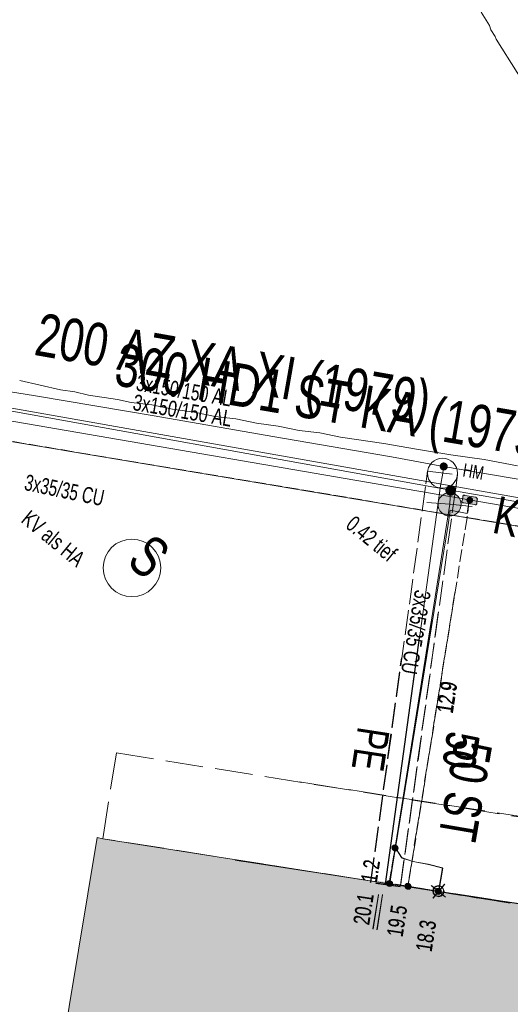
# Model space of a CAD drawing. Header units: metres. Extents: x -740 to 758, y -633 to 854.
# Tile 33 of 256: x -627 to -611, y -25 to 8. Entities that reach past the tile are written whole.
import ezdxf

# ---------------------------------------------------------------- set-up
doc = ezdxf.new("R2010")
doc.units = ezdxf.units.M
doc.header["$MEASUREMENT"] = 0
for name, pattern in [('1248_416', [1.664, 1.248, -0.416]), ('416_125', [0.5408, 0.416, -0.1248]), ('832_208', [1.04, 0.832, -0.208])]:
    doc.linetypes.add(name, pattern=pattern)
for name, color, linetype in [('Gas.LOVION', 7, 'Continuous'), ('Grundkarte.LOVION', 7, 'Continuous'), ('Strom.LOVION', 7, 'Continuous'), ('StromBemass.LOVION', 7, 'Continuous'), ('Wasser.LOVION', 7, 'Continuous')]:
    doc.layers.add(name, color=color, linetype=linetype)
doc.styles.add('ERSTELLTER_STIL_1', font='arial.ttf')

msp = doc.modelspace()

# ---------------------------------------------------------------- hatches: boundary and pattern name
at = {"layer": 'Gas.LOVION', "linetype": 'Continuous', "lineweight": 13}
for points in [[(-612.48, -7.976), (-612.467, -7.958), (-612.457, -7.939), (-612.449, -7.918), (-612.443, -7.897), (-612.441, -7.875), (-612.441, -7.852), (-612.444, -7.831), (-612.449, -7.809), (-612.457, -7.789), (-612.468, -7.769), (-612.481, -7.751), (-612.496, -7.735), (-612.513, -7.721), (-612.532, -7.71), (-612.552, -7.7), (-612.573, -7.693), (-612.595, -7.689), (-612.617, -7.688), (-612.639, -7.69), (-612.661, -7.694), (-612.682, -7.701), (-612.702, -7.71), (-612.72, -7.722), (-612.737, -7.736), (-612.752, -7.752), (-612.765, -7.77), (-612.776, -7.79), (-612.784, -7.81), (-612.789, -7.832), (-612.792, -7.854), (-612.792, -7.876), (-612.789, -7.898), (-612.784, -7.919), (-612.775, -7.94), (-612.765, -7.959), (-612.752, -7.977), (-612.736, -7.993), (-612.719, -8.007), (-612.701, -8.019), (-612.681, -8.028), (-612.66, -8.035), (-612.638, -8.039), (-612.616, -8.04), (-612.594, -8.039), (-612.572, -8.034), (-612.551, -8.028), (-612.531, -8.018), (-612.512, -8.006), (-612.495, -7.992)], [(-612.48, -7.976), (-612.467, -7.958), (-612.457, -7.939), (-612.449, -7.918), (-612.443, -7.897), (-612.441, -7.875), (-612.441, -7.852), (-612.444, -7.831), (-612.449, -7.809), (-612.457, -7.789), (-612.468, -7.769), (-612.481, -7.751), (-612.496, -7.735), (-612.513, -7.721), (-612.532, -7.71), (-612.552, -7.7), (-612.573, -7.693), (-612.595, -7.689), (-612.617, -7.688), (-612.639, -7.69), (-612.661, -7.694), (-612.682, -7.701), (-612.702, -7.71), (-612.72, -7.722), (-612.737, -7.736), (-612.752, -7.752), (-612.765, -7.77), (-612.776, -7.79), (-612.784, -7.81), (-612.789, -7.832), (-612.792, -7.854), (-612.792, -7.876), (-612.789, -7.898), (-612.784, -7.919), (-612.775, -7.94), (-612.765, -7.959), (-612.752, -7.977), (-612.736, -7.993), (-612.719, -8.007), (-612.701, -8.019), (-612.681, -8.028), (-612.66, -8.035), (-612.638, -8.039), (-612.616, -8.04), (-612.594, -8.039), (-612.572, -8.034), (-612.551, -8.028), (-612.531, -8.018), (-612.512, -8.006), (-612.495, -7.992)], [(-612.352, -8.571), (-612.324, -8.531), (-612.301, -8.489), (-612.283, -8.443), (-612.271, -8.396), (-612.265, -8.348), (-612.265, -8.3), (-612.272, -8.252), (-612.284, -8.205), (-612.302, -8.16), (-612.325, -8.117), (-612.354, -8.078), (-612.387, -8.043), (-612.425, -8.012), (-612.466, -7.986), (-612.51, -7.966), (-612.556, -7.951), (-612.604, -7.942), (-612.652, -7.939), (-612.7, -7.942), (-612.748, -7.952), (-612.794, -7.967), (-612.838, -7.987), (-612.879, -8.014), (-612.916, -8.045), (-612.949, -8.08), (-612.978, -8.119), (-613.001, -8.162), (-613.018, -8.207), (-613.03, -8.254), (-613.036, -8.302), (-613.036, -8.351), (-613.03, -8.399), (-613.018, -8.446), (-613, -8.491), (-612.976, -8.533), (-612.948, -8.572), (-612.914, -8.608), (-612.877, -8.639), (-612.836, -8.664), (-612.792, -8.685), (-612.746, -8.7), (-612.698, -8.709), (-612.65, -8.712), (-612.601, -8.708), (-612.554, -8.699), (-612.507, -8.684), (-612.464, -8.663), (-612.423, -8.637), (-612.385, -8.606)], [(-614.287, -20.972), (-615.023, -20.852), (-615.089, -21.228), (-614.353, -21.348)], [(-614.277, -20.98), (-615.013, -20.86), (-615.063, -21.249), (-614.327, -21.369)]]:
    msp.add_hatch(color=7, dxfattribs=at).paths.add_polyline_path(points)
at = {"layer": 'Grundkarte.LOVION', "linetype": 'Continuous', "lineweight": 18}
for points in [[(-624.376, -19.411), (-626.847, -34.342), (-623.44, -37.142), (-610.656, -21.587), (-624.194, -19.452)], [(-619.789, -20.165), (-625.706, -27.364), (-626.857, -34.334), (-600.278, -56.178), (-600.006, -54.732), (-598.95, -48.6), (-594.845, -24.081), (-609.648, -21.715)]]:
    msp.add_hatch(color=254, dxfattribs=at).paths.add_polyline_path(points)
at = {"layer": 'Strom.LOVION', "linetype": 'Continuous', "lineweight": 13}
for points in [[(-611.784, -8.086), (-612.144, -8.033), (-612.16, -8.02), (-612.189, -8.023), (-612.216, -8.055), (-612.213, -8.084), (-612.231, -8.204), (-612.244, -8.22), (-612.241, -8.249), (-612.209, -8.276), (-612.179, -8.273), (-611.82, -8.326), (-611.803, -8.339), (-611.774, -8.337), (-611.748, -8.304), (-611.751, -8.275), (-611.733, -8.155), (-611.72, -8.139)], [(-612.498, -21.285), (-613.535, -21.105), (-613.57, -21.345), (-612.549, -21.511)], [(-612.488, -21.293), (-613.509, -21.127), (-613.561, -21.353), (-612.523, -21.533)]]:
    msp.add_hatch(color=7, dxfattribs=at).paths.add_polyline_path(points)
at = {"layer": 'StromBemass.LOVION', "linetype": 'Continuous', "lineweight": 13}
for points in [[(-611.909, -8.247), (-611.902, -8.237), (-611.896, -8.227), (-611.892, -8.215), (-611.889, -8.204), (-611.887, -8.192), (-611.887, -8.18), (-611.889, -8.168), (-611.892, -8.156), (-611.896, -8.145), (-611.902, -8.135), (-611.909, -8.125), (-611.918, -8.116), (-611.927, -8.109), (-611.937, -8.102), (-611.948, -8.097), (-611.959, -8.094), (-611.971, -8.092), (-611.983, -8.091), (-611.995, -8.092), (-612.007, -8.094), (-612.018, -8.098), (-612.029, -8.103), (-612.039, -8.109), (-612.048, -8.117), (-612.056, -8.126), (-612.063, -8.135), (-612.069, -8.146), (-612.073, -8.157), (-612.076, -8.169), (-612.078, -8.181), (-612.078, -8.193), (-612.076, -8.204), (-612.073, -8.216), (-612.069, -8.227), (-612.063, -8.238), (-612.056, -8.247), (-612.048, -8.256), (-612.038, -8.264), (-612.028, -8.27), (-612.017, -8.275), (-612.006, -8.279), (-611.994, -8.281), (-611.982, -8.282), (-611.97, -8.281), (-611.959, -8.279), (-611.947, -8.275), (-611.936, -8.27), (-611.926, -8.263), (-611.917, -8.256)], [(-614.405, -19.812), (-614.398, -19.802), (-614.392, -19.792), (-614.388, -19.781), (-614.385, -19.77), (-614.384, -19.758), (-614.384, -19.746), (-614.385, -19.735), (-614.388, -19.723), (-614.393, -19.713), (-614.398, -19.702), (-614.405, -19.693), (-614.413, -19.684), (-614.422, -19.677), (-614.432, -19.671), (-614.443, -19.666), (-614.454, -19.662), (-614.466, -19.66), (-614.477, -19.659), (-614.489, -19.66), (-614.5, -19.662), (-614.512, -19.666), (-614.522, -19.671), (-614.532, -19.677), (-614.541, -19.685), (-614.549, -19.693), (-614.556, -19.703), (-614.561, -19.713), (-614.566, -19.724), (-614.569, -19.735), (-614.57, -19.747), (-614.57, -19.759), (-614.568, -19.77), (-614.565, -19.782), (-614.561, -19.792), (-614.555, -19.803), (-614.549, -19.812), (-614.541, -19.821), (-614.531, -19.828), (-614.522, -19.834), (-614.511, -19.839), (-614.5, -19.843), (-614.488, -19.845), (-614.477, -19.846), (-614.465, -19.845), (-614.453, -19.843), (-614.442, -19.839), (-614.432, -19.834), (-614.422, -19.828), (-614.413, -19.82)], [(-614.382, -19.83), (-614.375, -19.821), (-614.369, -19.811), (-614.365, -19.8), (-614.362, -19.788), (-614.361, -19.776), (-614.361, -19.765), (-614.362, -19.753), (-614.365, -19.741), (-614.37, -19.731), (-614.375, -19.72), (-614.382, -19.711), (-614.391, -19.702), (-614.4, -19.695), (-614.41, -19.688), (-614.42, -19.683), (-614.432, -19.68), (-614.443, -19.678), (-614.455, -19.677), (-614.467, -19.678), (-614.478, -19.68), (-614.489, -19.684), (-614.5, -19.689), (-614.51, -19.695), (-614.519, -19.703), (-614.527, -19.711), (-614.534, -19.721), (-614.54, -19.731), (-614.544, -19.742), (-614.547, -19.754), (-614.548, -19.765), (-614.548, -19.777), (-614.547, -19.789), (-614.544, -19.8), (-614.539, -19.811), (-614.534, -19.821), (-614.527, -19.831), (-614.519, -19.839), (-614.51, -19.847), (-614.5, -19.853), (-614.489, -19.858), (-614.478, -19.862), (-614.466, -19.864), (-614.454, -19.865), (-614.443, -19.864), (-614.431, -19.862), (-614.42, -19.858), (-614.409, -19.853), (-614.399, -19.847), (-614.39, -19.839)], [(-614.585, -20.997), (-614.579, -20.987), (-614.573, -20.977), (-614.569, -20.966), (-614.566, -20.955), (-614.564, -20.943), (-614.564, -20.931), (-614.566, -20.92), (-614.569, -20.908), (-614.573, -20.898), (-614.579, -20.887), (-614.586, -20.878), (-614.594, -20.869), (-614.603, -20.862), (-614.613, -20.856), (-614.624, -20.851), (-614.635, -20.847), (-614.646, -20.845), (-614.658, -20.844), (-614.67, -20.845), (-614.681, -20.847), (-614.692, -20.851), (-614.703, -20.856), (-614.713, -20.862), (-614.722, -20.87), (-614.73, -20.878), (-614.737, -20.888), (-614.742, -20.898), (-614.747, -20.909), (-614.75, -20.92), (-614.751, -20.932), (-614.751, -20.944), (-614.749, -20.955), (-614.746, -20.967), (-614.742, -20.978), (-614.736, -20.988), (-614.729, -20.997), (-614.721, -21.006), (-614.712, -21.013), (-614.702, -21.02), (-614.692, -21.025), (-614.681, -21.028), (-614.669, -21.03), (-614.657, -21.031), (-614.646, -21.03), (-614.634, -21.028), (-614.623, -21.024), (-614.612, -21.019), (-614.602, -21.013), (-614.593, -21.006)], [(-614.581, -20.998), (-614.574, -20.988), (-614.569, -20.978), (-614.564, -20.967), (-614.561, -20.956), (-614.56, -20.944), (-614.56, -20.933), (-614.562, -20.921), (-614.565, -20.91), (-614.569, -20.899), (-614.575, -20.889), (-614.581, -20.879), (-614.589, -20.871), (-614.599, -20.863), (-614.608, -20.857), (-614.619, -20.852), (-614.63, -20.848), (-614.642, -20.846), (-614.653, -20.846), (-614.665, -20.846), (-614.676, -20.849), (-614.688, -20.852), (-614.698, -20.857), (-614.708, -20.864), (-614.717, -20.871), (-614.725, -20.88), (-614.732, -20.889), (-614.737, -20.899), (-614.742, -20.91), (-614.745, -20.922), (-614.746, -20.933), (-614.746, -20.945), (-614.744, -20.956), (-614.741, -20.968), (-614.737, -20.979), (-614.731, -20.989), (-614.725, -20.998), (-614.717, -21.007), (-614.708, -21.014), (-614.698, -21.02), (-614.687, -21.025), (-614.676, -21.029), (-614.664, -21.031), (-614.653, -21.032), (-614.641, -21.031), (-614.63, -21.029), (-614.618, -21.025), (-614.608, -21.02), (-614.598, -21.014), (-614.589, -21.006)], [(-614.573, -21.008), (-614.566, -20.998), (-614.56, -20.988), (-614.556, -20.977), (-614.553, -20.966), (-614.552, -20.954), (-614.552, -20.943), (-614.553, -20.931), (-614.556, -20.92), (-614.56, -20.909), (-614.566, -20.899), (-614.573, -20.89), (-614.581, -20.881), (-614.59, -20.874), (-614.6, -20.868), (-614.61, -20.863), (-614.621, -20.859), (-614.633, -20.857), (-614.644, -20.856), (-614.656, -20.857), (-614.667, -20.859), (-614.678, -20.863), (-614.689, -20.868), (-614.699, -20.874), (-614.708, -20.882), (-614.716, -20.89), (-614.722, -20.9), (-614.728, -20.91), (-614.732, -20.921), (-614.735, -20.932), (-614.736, -20.943), (-614.736, -20.955), (-614.735, -20.966), (-614.732, -20.978), (-614.728, -20.988), (-614.722, -20.999), (-614.715, -21.008), (-614.707, -21.016), (-614.698, -21.024), (-614.688, -21.03), (-614.678, -21.035), (-614.667, -21.039), (-614.655, -21.041), (-614.644, -21.041), (-614.632, -21.041), (-614.621, -21.038), (-614.61, -21.035), (-614.599, -21.03), (-614.589, -21.023), (-614.581, -21.016)], [(-614.568, -21.008), (-614.562, -20.999), (-614.556, -20.989), (-614.552, -20.978), (-614.549, -20.967), (-614.547, -20.955), (-614.548, -20.943), (-614.549, -20.932), (-614.552, -20.921), (-614.556, -20.91), (-614.562, -20.9), (-614.569, -20.89), (-614.577, -20.882), (-614.586, -20.875), (-614.596, -20.868), (-614.606, -20.863), (-614.617, -20.86), (-614.629, -20.858), (-614.64, -20.857), (-614.652, -20.858), (-614.663, -20.86), (-614.674, -20.864), (-614.685, -20.869), (-614.694, -20.875), (-614.703, -20.882), (-614.711, -20.891), (-614.718, -20.9), (-614.724, -20.91), (-614.728, -20.921), (-614.731, -20.933), (-614.732, -20.944), (-614.732, -20.956), (-614.731, -20.967), (-614.728, -20.978), (-614.723, -20.989), (-614.718, -20.999), (-614.711, -21.009), (-614.703, -21.017), (-614.694, -21.025), (-614.684, -21.031), (-614.674, -21.036), (-614.663, -21.039), (-614.651, -21.041), (-614.64, -21.042), (-614.628, -21.041), (-614.617, -21.039), (-614.605, -21.035), (-614.595, -21.03), (-614.585, -21.024), (-614.576, -21.017)], [(-613.974, -21.087), (-613.967, -21.077), (-613.962, -21.067), (-613.957, -21.056), (-613.955, -21.045), (-613.953, -21.033), (-613.953, -21.021), (-613.955, -21.01), (-613.958, -20.998), (-613.962, -20.987), (-613.968, -20.977), (-613.975, -20.968), (-613.983, -20.959), (-613.992, -20.952), (-614.002, -20.945), (-614.012, -20.94), (-614.023, -20.937), (-614.035, -20.935), (-614.047, -20.934), (-614.058, -20.935), (-614.07, -20.937), (-614.081, -20.941), (-614.092, -20.946), (-614.102, -20.952), (-614.111, -20.959), (-614.119, -20.968), (-614.126, -20.978), (-614.131, -20.988), (-614.136, -20.999), (-614.138, -21.01), (-614.14, -21.022), (-614.14, -21.034), (-614.138, -21.045), (-614.135, -21.057), (-614.131, -21.068), (-614.125, -21.078), (-614.118, -21.087), (-614.11, -21.096), (-614.101, -21.103), (-614.091, -21.11), (-614.081, -21.115), (-614.069, -21.118), (-614.058, -21.12), (-614.046, -21.121), (-614.034, -21.12), (-614.023, -21.118), (-614.012, -21.114), (-614.001, -21.109), (-613.991, -21.103), (-613.982, -21.095)], [(-613.953, -21.101), (-613.946, -21.092), (-613.94, -21.081), (-613.936, -21.07), (-613.933, -21.059), (-613.931, -21.047), (-613.931, -21.035), (-613.933, -21.023), (-613.936, -21.012), (-613.94, -21.001), (-613.946, -20.99), (-613.953, -20.981), (-613.961, -20.972), (-613.97, -20.964), (-613.98, -20.958), (-613.991, -20.953), (-614.003, -20.949), (-614.014, -20.947), (-614.026, -20.947), (-614.038, -20.947), (-614.05, -20.95), (-614.061, -20.953), (-614.072, -20.958), (-614.082, -20.965), (-614.091, -20.972), (-614.099, -20.981), (-614.106, -20.991), (-614.112, -21.001), (-614.116, -21.012), (-614.119, -21.024), (-614.12, -21.036), (-614.12, -21.047), (-614.119, -21.059), (-614.116, -21.071), (-614.111, -21.082), (-614.106, -21.092), (-614.099, -21.102), (-614.09, -21.11), (-614.081, -21.118), (-614.071, -21.124), (-614.06, -21.129), (-614.049, -21.133), (-614.037, -21.135), (-614.026, -21.136), (-614.014, -21.135), (-614.002, -21.133), (-613.991, -21.129), (-613.98, -21.124), (-613.97, -21.118), (-613.961, -21.11)], [(-612.965, -21.258), (-612.958, -21.248), (-612.953, -21.238), (-612.949, -21.227), (-612.946, -21.216), (-612.944, -21.205), (-612.944, -21.193), (-612.946, -21.181), (-612.949, -21.17), (-612.953, -21.159), (-612.959, -21.149), (-612.966, -21.14), (-612.974, -21.131), (-612.983, -21.124), (-612.992, -21.118), (-613.003, -21.113), (-613.014, -21.109), (-613.025, -21.107), (-613.037, -21.106), (-613.049, -21.107), (-613.06, -21.109), (-613.071, -21.113), (-613.082, -21.118), (-613.091, -21.124), (-613.1, -21.132), (-613.108, -21.14), (-613.115, -21.15), (-613.121, -21.16), (-613.125, -21.171), (-613.128, -21.182), (-613.129, -21.193), (-613.129, -21.205), (-613.128, -21.217), (-613.125, -21.228), (-613.12, -21.239), (-613.115, -21.249), (-613.108, -21.258), (-613.1, -21.267), (-613.091, -21.274), (-613.081, -21.28), (-613.071, -21.285), (-613.059, -21.289), (-613.048, -21.291), (-613.036, -21.292), (-613.025, -21.291), (-613.013, -21.289), (-613.002, -21.285), (-612.992, -21.28), (-612.982, -21.274), (-612.973, -21.266)], [(-612.965, -21.258), (-612.958, -21.248), (-612.953, -21.238), (-612.949, -21.227), (-612.946, -21.216), (-612.944, -21.205), (-612.944, -21.193), (-612.946, -21.181), (-612.949, -21.17), (-612.953, -21.159), (-612.959, -21.149), (-612.966, -21.14), (-612.974, -21.131), (-612.983, -21.124), (-612.992, -21.118), (-613.003, -21.113), (-613.014, -21.109), (-613.025, -21.107), (-613.037, -21.106), (-613.049, -21.107), (-613.06, -21.109), (-613.071, -21.113), (-613.082, -21.118), (-613.091, -21.124), (-613.1, -21.132), (-613.108, -21.14), (-613.115, -21.15), (-613.121, -21.16), (-613.125, -21.171), (-613.128, -21.182), (-613.129, -21.193), (-613.129, -21.205), (-613.128, -21.217), (-613.125, -21.228), (-613.12, -21.239), (-613.115, -21.249), (-613.108, -21.258), (-613.1, -21.267), (-613.091, -21.274), (-613.081, -21.28), (-613.071, -21.285), (-613.059, -21.289), (-613.048, -21.291), (-613.036, -21.292), (-613.025, -21.291), (-613.013, -21.289), (-613.002, -21.285), (-612.992, -21.28), (-612.982, -21.274), (-612.973, -21.266)], [(-612.951, -21.271), (-612.945, -21.261), (-612.939, -21.251), (-612.935, -21.24), (-612.932, -21.229), (-612.93, -21.217), (-612.93, -21.205), (-612.932, -21.193), (-612.935, -21.182), (-612.939, -21.171), (-612.945, -21.161), (-612.952, -21.151), (-612.96, -21.143), (-612.969, -21.135), (-612.979, -21.129), (-612.99, -21.124), (-613.001, -21.12), (-613.013, -21.118), (-613.024, -21.117), (-613.036, -21.118), (-613.048, -21.12), (-613.059, -21.124), (-613.07, -21.129), (-613.08, -21.136), (-613.089, -21.143), (-613.097, -21.152), (-613.104, -21.161), (-613.109, -21.172), (-613.114, -21.183), (-613.116, -21.194), (-613.118, -21.206), (-613.118, -21.218), (-613.116, -21.229), (-613.113, -21.241), (-613.109, -21.252), (-613.103, -21.262), (-613.096, -21.272), (-613.088, -21.28), (-613.079, -21.288), (-613.069, -21.294), (-613.058, -21.299), (-613.047, -21.302), (-613.036, -21.305), (-613.024, -21.305), (-613.012, -21.305), (-613, -21.302), (-612.989, -21.299), (-612.979, -21.294), (-612.969, -21.287), (-612.96, -21.28)], [(-612.951, -21.271), (-612.945, -21.261), (-612.939, -21.251), (-612.935, -21.24), (-612.932, -21.229), (-612.93, -21.217), (-612.93, -21.205), (-612.932, -21.193), (-612.935, -21.182), (-612.939, -21.171), (-612.945, -21.161), (-612.952, -21.151), (-612.96, -21.143), (-612.969, -21.135), (-612.979, -21.129), (-612.99, -21.124), (-613.001, -21.12), (-613.013, -21.118), (-613.024, -21.117), (-613.036, -21.118), (-613.048, -21.12), (-613.059, -21.124), (-613.07, -21.129), (-613.08, -21.136), (-613.089, -21.143), (-613.097, -21.152), (-613.104, -21.161), (-613.109, -21.172), (-613.114, -21.183), (-613.116, -21.194), (-613.118, -21.206), (-613.118, -21.218), (-613.116, -21.229), (-613.113, -21.241), (-613.109, -21.252), (-613.103, -21.262), (-613.096, -21.272), (-613.088, -21.28), (-613.079, -21.288), (-613.069, -21.294), (-613.058, -21.299), (-613.047, -21.302), (-613.036, -21.305), (-613.024, -21.305), (-613.012, -21.305), (-613, -21.302), (-612.989, -21.299), (-612.979, -21.294), (-612.969, -21.287), (-612.96, -21.28)]]:
    msp.add_hatch(color=7, dxfattribs=at).paths.add_polyline_path(points)
at = {"layer": 'Wasser.LOVION', "linetype": 'Continuous', "lineweight": 13}
for points in [[(-612.745, -7.15), (-612.735, -7.136), (-612.727, -7.122), (-612.721, -7.106), (-612.717, -7.09), (-612.715, -7.073), (-612.715, -7.056), (-612.717, -7.04), (-612.721, -7.024), (-612.727, -7.008), (-612.735, -6.993), (-612.745, -6.98), (-612.757, -6.968), (-612.77, -6.957), (-612.784, -6.948), (-612.799, -6.941), (-612.815, -6.936), (-612.831, -6.933), (-612.848, -6.932), (-612.865, -6.933), (-612.881, -6.936), (-612.897, -6.942), (-612.912, -6.949), (-612.926, -6.958), (-612.939, -6.968), (-612.95, -6.981), (-612.96, -6.994), (-612.968, -7.009), (-612.974, -7.024), (-612.978, -7.041), (-612.98, -7.057), (-612.98, -7.074), (-612.978, -7.091), (-612.974, -7.107), (-612.968, -7.122), (-612.96, -7.137), (-612.95, -7.15), (-612.938, -7.163), (-612.925, -7.173), (-612.911, -7.182), (-612.896, -7.189), (-612.88, -7.194), (-612.864, -7.197), (-612.847, -7.198), (-612.83, -7.197), (-612.814, -7.194), (-612.798, -7.189), (-612.783, -7.182), (-612.769, -7.173), (-612.756, -7.162)], [(-612.742, -7.149), (-612.732, -7.136), (-612.724, -7.121), (-612.718, -7.106), (-612.714, -7.09), (-612.712, -7.073), (-612.712, -7.056), (-612.714, -7.04), (-612.718, -7.024), (-612.725, -7.008), (-612.733, -6.994), (-612.743, -6.98), (-612.754, -6.968), (-612.767, -6.958), (-612.781, -6.949), (-612.796, -6.942), (-612.812, -6.937), (-612.828, -6.933), (-612.845, -6.932), (-612.862, -6.934), (-612.878, -6.937), (-612.894, -6.942), (-612.909, -6.949), (-612.923, -6.958), (-612.936, -6.969), (-612.947, -6.981), (-612.957, -6.994), (-612.965, -7.009), (-612.971, -7.025), (-612.975, -7.041), (-612.977, -7.057), (-612.977, -7.074), (-612.975, -7.09), (-612.971, -7.107), (-612.964, -7.122), (-612.956, -7.137), (-612.947, -7.15), (-612.935, -7.162), (-612.922, -7.173), (-612.908, -7.182), (-612.893, -7.189), (-612.877, -7.194), (-612.861, -7.197), (-612.844, -7.198), (-612.828, -7.197), (-612.811, -7.194), (-612.795, -7.188), (-612.78, -7.181), (-612.766, -7.172), (-612.753, -7.162)], [(-614.43, -21.015), (-615.163, -20.925), (-615.217, -21.284), (-614.468, -21.389)], [(-614.404, -21.037), (-615.153, -20.933), (-615.207, -21.293), (-614.458, -21.397)]]:
    msp.add_hatch(color=7, dxfattribs=at).paths.add_polyline_path(points)

# ---------------------------------------------------------------- linework, layer by layer
at = {"layer": 'Gas.LOVION', "color": 1, "linetype": 'Continuous', "lineweight": 18}
for points in [[(-600.999, -9.869), (-612.619, -7.858), (-615.267, -7.378), (-639.169, -3.079), (-639.215, -2.611), (-638.268, 8.565), (-636.549, 18.487), (-636.197, 20.028), (-635.537, 22.797), (-635.432, 23.088)], [(-612.619, -7.858), (-612.648, -8.319), (-614.637, -20.927)], [(-613.265, -12.227), (-614.647, -20.918)]]:
    msp.add_lwpolyline(points, dxfattribs=at)
at = {"layer": 'Gas.LOVION', "color": 7, "linetype": 'Continuous', "lineweight": 13}
msp.add_lwpolyline([(-611.902, -8.393), (-612.648, -8.319), (-613.407, -8.26)], dxfattribs=at)
msp.add_circle((-612.651, -8.325), 0.386, dxfattribs=at)
at = {"layer": 'Grundkarte.LOVION', "color": 253, "linetype": 'Continuous', "lineweight": 18}
msp.add_lwpolyline([(-714.424, 37.636), (-692.933, 73.874), (-621.842, 62.293), (-628.269, 22.828), (-636.172, 24.154), (-675.663, 30.549), (-713.299, 36.711), (-675.663, 30.549), (-636.172, 24.154), (-639.945, 1.677), (-640.903, -3.943), (-646.16, -13.354), (-648.155, -16.829), (-646.16, -13.354), (-640.903, -3.943), (-634.109, -5.112), (-643.077, -21.003), (-634.109, -5.112), (-627.321, -6.221), (-631.346, -30.644), (-627.321, -6.221), (-601.57, -10.531)], dxfattribs=at)
at = {"layer": 'Grundkarte.LOVION', "color": 8, "linetype": 'Continuous', "lineweight": 18}
for points in [[(-601.57, -10.531), (-627.321, -6.221), (-634.109, -5.112), (-640.903, -3.943), (-639.945, 1.677), (-636.172, 24.154), (-628.269, 22.828), (-615.685, 20.778), (-608.449, 6.323), (-608.195, 5.845), (-606.892, 3.697), (-605.566, 2.231), (-603.865, 1.156), (-602.064, 0.268), (-598.633, -0.668), (-594.121, -1.468), (-598.633, -0.668), (-602.064, 0.268), (-603.865, 1.156), (-605.566, 2.231), (-606.892, 3.697), (-608.195, 5.845), (-599.228, 58.622)], [(-713.299, 36.711), (-675.663, 30.549), (-679.329, 8.792), (-675.663, 30.549), (-636.172, 24.154), (-639.945, 1.677), (-640.903, -3.943), (-646.16, -13.354), (-655.032, -11.177), (-646.16, -13.354), (-648.155, -16.829), (-646.16, -13.354), (-640.903, -3.943), (-634.109, -5.112), (-643.077, -21.003), (-634.109, -5.112), (-627.321, -6.221), (-631.346, -30.644), (-627.321, -6.221), (-601.57, -10.531)], [(-601.57, -10.531), (-627.321, -6.221), (-634.109, -5.112), (-640.903, -3.943), (-639.945, 1.677), (-636.172, 24.154), (-628.269, 22.828), (-615.685, 20.778), (-608.449, 6.323), (-608.195, 5.845), (-606.892, 3.697), (-605.566, 2.231), (-603.865, 1.156), (-602.064, 0.268), (-598.633, -0.668), (-594.121, -1.468)], [(-609.702, 4.93), (-611.102, 7.157), (-611.14, 7.242), (-611.28, 7.465), (-611.323, 7.609), (-611.603, 8.054)], [(-626.956, -4.205), (-625.596, -4.516), (-625.116, -4.587), (-624.662, -4.69), (-623.703, -4.833), (-623.249, -4.936), (-622.562, -5.017), (-621.868, -5.156), (-621.148, -5.263), (-620.455, -5.402), (-619.767, -5.483), (-619.074, -5.622), (-618.354, -5.729), (-617.661, -5.868), (-616.973, -5.948), (-616.28, -6.088), (-614.84, -6.301), (-613.758, -6.491), (-612.616, -6.675), (-611.507, -6.833), (-610.393, -7.049)], [(-626.847, -34.342), (-624.376, -19.411), (-624.194, -19.452), (-610.656, -21.587)], [(-619.789, -20.165), (-609.648, -21.715), (-594.845, -24.081), (-598.95, -48.6), (-600.006, -54.732), (-600.278, -56.178)]]:
    msp.add_lwpolyline(points, dxfattribs=at)
at = {"layer": 'Grundkarte.LOVION', "color": 8, "linetype": '1248_416', "lineweight": 18}
for points in [[(-610.656, -21.587), (-624.194, -19.452), (-623.734, -16.599), (-609.114, -18.923), (-609.309, -19.947)], [(-617.65, -17.562), (-609.156, -18.889), (-609.648, -21.715), (-619.789, -20.165)]]:
    msp.add_lwpolyline(points, dxfattribs=at)
at = {"layer": 'Strom.LOVION', "color": 150, "linetype": 'Continuous', "lineweight": 18}
for points in [[(-600.92, -9.773), (-639.026, -3.036)], [(-639.204, -3.482), (-629.133, -5.216), (-628.125, -5.398), (-611.996, -8.181), (-605.744, -9.254), (-605.322, -9.331), (-601.157, -10.062)]]:
    msp.add_lwpolyline(points, dxfattribs=at)
at = {"layer": 'Strom.LOVION', "color": 5, "linetype": 'Continuous', "lineweight": 18}
for points in [[(-611.996, -8.181), (-612.07, -8.632), (-612.628, -8.524), (-612.692, -8.929), (-614.456, -19.756), (-614.23, -20.103), (-613.864, -20.216), (-613.352, -20.313), (-612.882, -20.43), (-613.013, -21.211)], [(-613.239, -12.195), (-614.466, -19.748), (-614.256, -20.082), (-613.874, -20.207), (-613.362, -20.305), (-612.892, -20.422), (-613.023, -21.203)]]:
    msp.add_lwpolyline(points, dxfattribs=at)
at = {"layer": 'Strom.LOVION', "color": 7, "linetype": 'Continuous', "lineweight": 13}
msp.add_lwpolyline([(-611.784, -8.086), (-611.72, -8.139), (-611.733, -8.155), (-611.751, -8.275), (-611.748, -8.304), (-611.774, -8.337), (-611.803, -8.339), (-611.82, -8.326), (-612.179, -8.273), (-612.209, -8.276), (-612.241, -8.249), (-612.244, -8.22), (-612.231, -8.204), (-612.213, -8.084), (-612.216, -8.055), (-612.189, -8.023), (-612.16, -8.02), (-612.144, -8.033)], close=True, dxfattribs=at)
at = {"layer": 'Strom.LOVION', "color": 9, "linetype": 'Continuous', "lineweight": 18}
for points in [[(-613.208, -21.428), (-612.825, -20.962)], [(-613.264, -21.005), (-612.798, -21.388)], [(-613.238, -21.026), (-612.788, -21.396)], [(-613.198, -21.436), (-612.815, -20.97)]]:
    msp.add_lwpolyline(points, dxfattribs=at)
at = {"layer": 'Strom.LOVION', "color": 1, "linetype": 'Continuous', "lineweight": 18}
msp.add_circle((-623.22, -10.44), 0.958, dxfattribs=at)
at = {"layer": 'Strom.LOVION', "color": 9, "linetype": 'Continuous', "lineweight": 18}
for centre, radius in [((-613.029, -21.191), 0.178), ((-613.013, -21.206), 0.177)]:
    msp.add_circle(centre, radius, dxfattribs=at)
at = {"layer": 'StromBemass.LOVION', "color": 7, "linetype": '416_125', "lineweight": 13}
for points in [[(-640.903, -3.943), (-628.238, -6.06), (-612.072, -8.765), (-601.54, -10.528)], [(-611.996, -8.181), (-612.072, -8.765), (-614.034, -21.045)], [(-612.473, -11.263), (-614.044, -21.037)], [(-594.8, -24.091), (-614.044, -21.037), (-614.66, -20.934), (-614.466, -19.748)], [(-610.64, -21.6), (-614.034, -21.045), (-614.65, -20.943), (-614.456, -19.756)]]:
    msp.add_lwpolyline(points, dxfattribs=at)
at = {"layer": 'StromBemass.LOVION', "color": 7, "linetype": 'Continuous', "lineweight": 13}
for points in [[(-615.206, -22.451), (-615.022, -21.31)], [(-615.196, -22.459), (-615.012, -21.318)], [(-615.07, -22.482), (-614.889, -21.312)], [(-615.06, -22.49), (-614.879, -21.32)]]:
    msp.add_lwpolyline(points, dxfattribs=at)
for centre, radius in [((-611.983, -8.186), 0.0954), ((-614.477, -19.752), 0.0932), ((-614.455, -19.771), 0.0939), ((-614.658, -20.938), 0.0935), ((-614.653, -20.939), 0.0931), ((-614.644, -20.949), 0.0925), ((-614.64, -20.95), 0.0925), ((-614.046, -21.027), 0.0935), ((-614.026, -21.041), 0.0946), ((-613.037, -21.199), 0.0926), ((-613.037, -21.199), 0.0926), ((-613.024, -21.211), 0.094), ((-613.024, -21.211), 0.094)]:
    msp.add_circle(centre, radius, dxfattribs=at)
at = {"layer": 'Wasser.LOVION', "color": 150, "linetype": 'Continuous', "lineweight": 18}
for points in [[(-600.418, -9.162), (-602.732, -8.768), (-610.635, -7.442), (-612.859, -7.068), (-614.589, -6.75), (-618.528, -6.071), (-622.482, -5.379), (-626.433, -4.716), (-630.382, -4.082), (-634.317, -3.432), (-638.828, -2.795), (-638.786, -2.318), (-638.037, 5.898), (-637.475, 9.825), (-636.725, 13.785), (-635.958, 17.732), (-635.783, 18.665), (-635.207, 21.692), (-635.148, 21.993)], [(-612.859, -7.068), (-612.881, -7.292), (-612.958, -7.713), (-614.78, -20.97)], [(-613.648, -12.693), (-614.79, -20.962)]]:
    msp.add_lwpolyline(points, dxfattribs=at)
at = {"layer": 'Wasser.LOVION', "color": 7, "linetype": '832_208', "lineweight": 13}
msp.add_lwpolyline([(-615.273, -20.915), (-613.438, -7.642), (-613.39, -7.224), (-612.388, -7.347), (-612.449, -7.782), (-614.284, -21.055)], close=True, dxfattribs=at)
msp.add_lwpolyline([(-613.027, -11.938), (-614.294, -21.046), (-615.299, -20.894), (-615.283, -20.907), (-614.255, -13.432)], dxfattribs=at)
at = {"layer": 'Wasser.LOVION', "color": 7, "linetype": 'Continuous', "lineweight": 13}
msp.add_circle((-612.888, -7.29), 0.501, dxfattribs=at)

# ---------------------------------------------------------------- texts
at = {"layer": 'Gas.LOVION', "color": 1, "linetype": 'Continuous', "lineweight": 18, "attachment_point": 7, "style": 'ERSTELLTER_STIL_1'}
for s, insert, char_height, rotation in [('{\\A1;\\W0.72072x;300 HD1 ST KA (1979)}', (-623.927, -4.77), 1.42279, 350.2427), ('{\\A1;\\W0.71562x;50 ST}', (-612.482, -16.111), 1.24492, 260.2458), ('{\\A1;\\W0.71562x;50 ST}', (-612.472, -16.119), 1.24492, 260.2458)]:
    msp.add_mtext(s, dxfattribs=dict(at, insert=insert, char_height=char_height, rotation=rotation))
at = {"layer": 'Gas.LOVION', "color": 7, "linetype": 'Continuous', "lineweight": 13, "insert": (-611.275, -9.259), "char_height": 1.24491, "attachment_point": 7, "rotation": 348.369, "style": 'ERSTELLTER_STIL_1'}
msp.add_mtext('{\\A1;\\W0.71562x;KH1}', dxfattribs=at)
at = {"layer": 'Strom.LOVION', "color": 150, "linetype": 'Continuous', "lineweight": 18, "attachment_point": 7, "style": 'ERSTELLTER_STIL_1'}
for s, insert, char_height, rotation in [('{\\A1;\\W0.69468x;3x150/150 AL }', (-623.109, -4.539), 0.53355, 350.2429), ('{\\A1;\\W0.72204x;3x150/150 AL}', (-623.219, -5.19), 0.53354, 350.2427)]:
    msp.add_mtext(s, dxfattribs=dict(at, insert=insert, char_height=char_height, rotation=rotation))
at = {"layer": 'Strom.LOVION', "color": 7, "linetype": 'Continuous', "lineweight": 13, "insert": (-612.238, -7.396), "char_height": 0.4446, "attachment_point": 7, "rotation": 350.243, "style": 'ERSTELLTER_STIL_1'}
msp.add_mtext('{\\A1;\\W0.71563x;HM}', dxfattribs=at)
at = {"layer": 'Strom.LOVION', "color": 5, "linetype": 'Continuous', "lineweight": 18, "attachment_point": 7, "style": 'ERSTELLTER_STIL_1'}
for s, insert, char_height, rotation in [('{\\A1;\\W0.67981x;3x35/35 CU }', (-626.832, -7.85), 0.53355, 348.2446), ('{\\A1;\\W0.71559x;3x35/35 CU}', (-613.805, -11.146), 0.53354, 260.2463)]:
    msp.add_mtext(s, dxfattribs=dict(at, insert=insert, char_height=char_height, rotation=rotation))
at = {"layer": 'Strom.LOVION', "color": 1, "linetype": 'Continuous', "lineweight": 18, "attachment_point": 7, "style": 'ERSTELLTER_STIL_1'}
for s, insert, char_height, rotation in [('{\\A1;\\W0.71534x;KV als HA}', (-626.949, -8.904), 0.53355, 320.5849), ('{\\A1;\\W0.70866x;0.42 tief}', (-616.15, -9.084), 0.53355, 320.5849), ('{\\A1;\\W0.71558x;S}', (-623.451, -10.314), 1.37441, 320.5841)]:
    msp.add_mtext(s, dxfattribs=dict(at, insert=insert, char_height=char_height, rotation=rotation))
at = {"layer": 'StromBemass.LOVION', "color": 7, "linetype": 'Continuous', "lineweight": 13, "char_height": 0.53355, "attachment_point": 7, "style": 'ERSTELLTER_STIL_1'}
for s, insert, rotation in [('{\\A1;\\W0.71557x;12.9}', (-612.566, -15.29), 81.2402), ('{\\A1;\\W0.71557x;12.9}', (-612.54, -15.312), 81.2402), ('{\\A1;\\W0.71558x;1.2}', (-615.084, -20.931), 81.2388), ('{\\A1;\\W0.71558x;1.2}', (-615.074, -20.939), 81.2402), ('{\\A1;\\W0.71557x;20.1}', (-615.33, -22.343), 81.2402), ('{\\A1;\\W0.71557x;20.1}', (-615.321, -22.351), 81.2402), ('{\\A1;\\W0.71557x;19.5}', (-614.217, -22.738), 81.2402), ('{\\A1;\\W0.71557x;19.5}', (-614.207, -22.746), 81.2402), ('{\\A1;\\W0.71557x;18.3}', (-613.252, -23.234), 81.2402), ('{\\A1;\\W0.71557x;18.3}', (-613.242, -23.242), 81.2402)]:
    msp.add_mtext(s, dxfattribs=dict(at, insert=insert, rotation=rotation))
at = {"layer": 'Wasser.LOVION', "color": 150, "linetype": 'Continuous', "lineweight": 18, "attachment_point": 7, "style": 'ERSTELLTER_STIL_1'}
for s, insert, char_height, rotation in [('{\\A1;\\W0.72426x;200 AZ XA XI (1979)}', (-626.587, -3.769), 1.42278, 350.0118), ('{\\A1;\\W0.71558x;PE}', (-615.697, -15.692), 1.06709, 261.2466), ('{\\A1;\\W0.71559x;50}', (-612.736, -15.837), 1.06709, 261.2459), ('{\\A1;\\W0.71557x;50}', (-612.71, -15.858), 1.06709, 261.246)]:
    msp.add_mtext(s, dxfattribs=dict(at, insert=insert, char_height=char_height, rotation=rotation))

doc.saveas('drawing.dxf')
